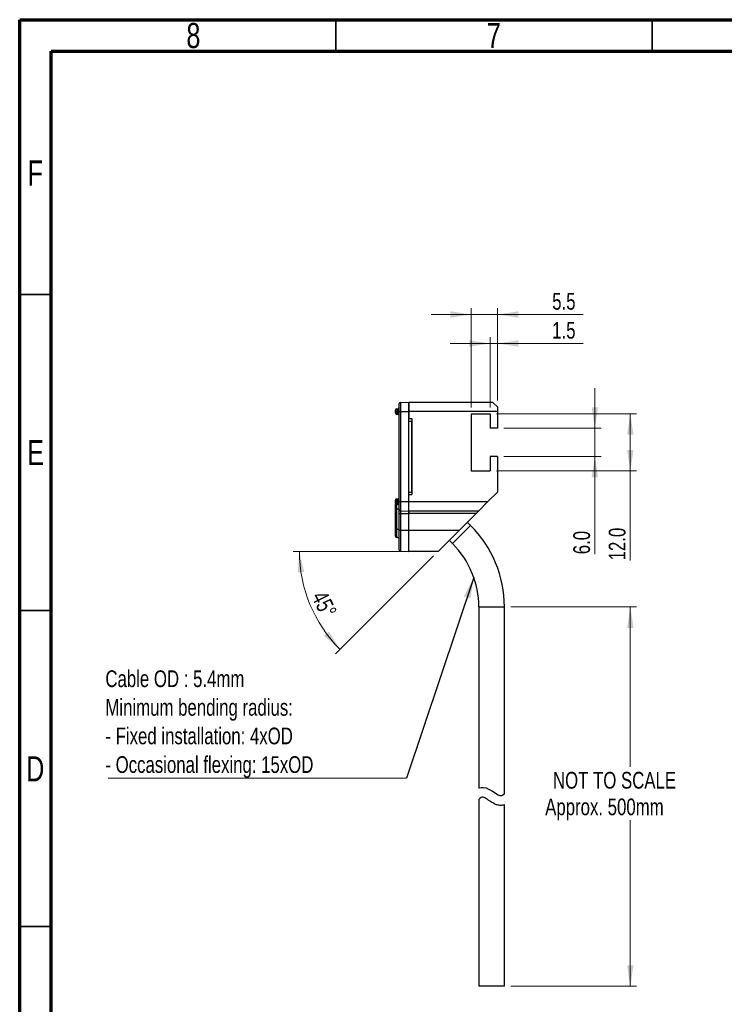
# Model space of a CAD drawing. Header units: millimetres. Extents: x 15 to 415, y 5 to 292.
# Tile 2 of 18: x 15 to 126, y 136 to 292. Entities that reach past the tile are written whole.
import ezdxf

# ---------------------------------------------------------------- set-up
doc = ezdxf.new("R2010")
doc.units = ezdxf.units.MM
doc.styles.add('SLDTEXTSTYLE0', font='TXT', dxfattribs={"width": 0.75})
doc.dimstyles.new('SLDDIMSTYLE0', dxfattribs={"dimtxt": 2.645833, "dimasz": 3.302, "dimexe": 0, "dimexo": 0.0625, "dimgap": 0.661458, "dimtad": 1, "dimdec": 1, "dimlfac": 1.333333, "dimrnd": 1e-09, "dimzin": 4, "dimdsep": 46, "dimtxsty": 'SLDTEXTSTYLE0', "dimsah": 1, "dimcen": 0.09, "dimadec": 0, "dimazin": 1, "dimtfac": 1, "dimtdec": 1, "dimtofl": 0, "dimtmove": 0, "dimatfit": 3, "dimfxl": 1, "dimfrac": 2, "dimtolj": 1, "dimtzin": 12, "dimarcsym": 0})
doc.dimstyles.new('SLDDIMSTYLE2', dxfattribs={"dimtxt": 2.645833, "dimasz": 3.302, "dimexe": 0, "dimexo": 0.0625, "dimgap": 0.661458, "dimtad": 1, "dimdec": 1, "dimlfac": 1.333333, "dimrnd": 1e-09, "dimzin": 12, "dimdsep": 46, "dimtxsty": 'SLDTEXTSTYLE0', "dimsah": 1, "dimcen": 0.09, "dimadec": 0, "dimazin": 3, "dimtfac": 1, "dimtdec": 1, "dimtmove": 0, "dimatfit": 0, "dimfxl": 1, "dimfrac": 2, "dimtolj": 1, "dimtzin": 12, "dimarcsym": 0})
doc.dimstyles.new('SLDDIMSTYLE5', dxfattribs={"dimtxt": 2.645833, "dimasz": 3.302, "dimexe": 0, "dimexo": 0.0625, "dimgap": 0.661458, "dimtad": 1, "dimdec": 1, "dimlfac": 1.333333, "dimrnd": 1e-09, "dimzin": 4, "dimdsep": 46, "dimtxsty": 'SLDTEXTSTYLE0', "dimsah": 1, "dimcen": 0.09, "dimadec": 0, "dimazin": 1, "dimtfac": 1, "dimtdec": 1, "dimtmove": 0, "dimatfit": 0, "dimfxl": 1, "dimfrac": 2, "dimtolj": 1, "dimtzin": 12, "dimarcsym": 0})
doc.dimstyles.new('SLDDIMSTYLE6', dxfattribs={"dimtxt": 2.645833, "dimasz": 3.302, "dimexe": 0, "dimexo": 0.0625, "dimgap": 0.661458, "dimtad": 1, "dimdec": 4, "dimlfac": 1.333333, "dimzin": 12, "dimdsep": 46, "dimtxsty": 'SLDTEXTSTYLE0', "dimsah": 1, "dimcen": 0.09, "dimazin": 3, "dimtfac": 1, "dimtofl": 0, "dimtmove": 0, "dimatfit": 3, "dimfxl": 1, "dimfrac": 2, "dimtolj": 1, "dimtzin": 12, "dimarcsym": 0})
doc.dimstyles.new('SLDDIMSTYLE7', dxfattribs={"dimtxt": 2.645833, "dimasz": 3.302, "dimexe": 0, "dimexo": 0.0625, "dimgap": 0.661458, "dimtad": 0, "dimtih": 1, "dimtoh": 1, "dimdec": 1, "dimlfac": 1.333333, "dimrnd": 1e-09, "dimzin": 12, "dimdsep": 46, "dimtxsty": 'SLDTEXTSTYLE0', "dimsah": 1, "dimcen": 0.09, "dimadec": 0, "dimazin": 3, "dimtfac": 1, "dimtdec": 1, "dimtofl": 0, "dimtmove": 0, "dimatfit": 3, "dimfxl": 1, "dimfrac": 2, "dimtolj": 1, "dimtzin": 12, "dimarcsym": 0})
doc.dimstyles.new('SLDDIMSTYLE8', dxfattribs={"dimtxt": 0.18, "dimasz": 3.302, "dimexe": 0, "dimexo": 0.0625, "dimgap": 0, "dimtad": 0, "dimtih": 1, "dimtoh": 1, "dimdec": 0, "dimrnd": 1e-09, "dimzin": 0, "dimdsep": 46, "dimtxsty": 'Standard', "dimsah": 1, "dimcen": 0.09, "dimadec": 0, "dimazin": 0, "dimtfac": 3.302, "dimtdec": 0, "dimtofl": 0, "dimtmove": 0, "dimatfit": 3, "dimfxl": 1, "dimfrac": 2, "dimtolj": 1, "dimtzin": 0, "dimarcsym": 0})

# ---------------------------------------------------------------- blocks, each defined once
blk = doc.blocks.new('_D_13')
at = {"color": 7, "linetype": 'Continuous', "lineweight": 0}
for p, q in [((105.93, 227.37), (105.93, 233.72)), ((91.52, 227.37), (106.93, 227.37)), ((105.93, 227.37), (105.93, 222.87)), ((91.52, 222.87), (106.93, 222.87)), ((105.93, 222.87), (105.93, 207.42))]:
    blk.add_line(p, q, dxfattribs=at)
at = {"color": 7, "linetype": 'Continuous', "lineweight": 18}
for points in [[(105.93, 227.37), (106.44, 230.68), (105.42, 230.68)], [(105.93, 222.87), (105.42, 219.57), (106.44, 219.57)]]:
    blk.add_solid(points, dxfattribs=at)
at = {"color": 7, "linetype": 'Continuous', "lineweight": 18, "insert": (102.52, 207.42), "char_height": 2.646, "attachment_point": 1, "rotation": 90, "style": 'SLDTEXTSTYLE0'}
blk.add_mtext('6.0', dxfattribs=at)
blk = doc.blocks.new('_D_14')
at = {"color": 7, "linetype": 'Continuous', "lineweight": 0}
for p, q in [((90.4, 229.62), (112.54, 229.62)), ((111.54, 229.62), (111.54, 220.62)), ((90.4, 220.62), (112.54, 220.62)), ((111.54, 220.62), (111.54, 206.45))]:
    blk.add_line(p, q, dxfattribs=at)
at = {"color": 7, "linetype": 'Continuous', "lineweight": 18}
for points in [[(111.54, 229.62), (111.03, 226.32), (112.05, 226.32)], [(111.54, 220.62), (112.05, 223.93), (111.03, 223.93)]]:
    blk.add_solid(points, dxfattribs=at)
at = {"color": 7, "linetype": 'Continuous', "lineweight": 18, "insert": (108.13, 206.45), "char_height": 2.646, "attachment_point": 1, "rotation": 90, "style": 'SLDTEXTSTYLE0'}
blk.add_mtext('12.0', dxfattribs=at)
blk = doc.blocks.new('_D_15')
at = {"color": 7, "linetype": 'Continuous', "lineweight": 0}
for p, q in [((89.4, 230.62), (89.4, 241.77)), ((90.52, 231.75), (90.52, 241.77)), ((89.4, 240.77), (83.05, 240.77)), ((90.52, 240.77), (89.4, 240.77)), ((90.52, 240.77), (104.08, 240.77))]:
    blk.add_line(p, q, dxfattribs=at)
at = {"color": 7, "linetype": 'Continuous', "lineweight": 18}
for points in [[(89.4, 240.77), (86.1, 241.27), (86.1, 240.26)], [(90.52, 240.77), (93.82, 240.26), (93.82, 241.27)]]:
    blk.add_solid(points, dxfattribs=at)
at = {"color": 7, "linetype": 'Continuous', "lineweight": 18, "insert": (99.19, 244.18), "char_height": 2.646, "attachment_point": 1, "style": 'SLDTEXTSTYLE0'}
blk.add_mtext('1.5', dxfattribs=at)
blk = doc.blocks.new('_D_16')
at = {"color": 7, "linetype": 'Continuous', "lineweight": 0}
for p, q in [((86.4, 230.62), (86.4, 246.35)), ((90.52, 231.75), (90.52, 246.35)), ((86.4, 245.35), (80.05, 245.35)), ((90.52, 245.35), (86.4, 245.35)), ((90.52, 245.35), (104.08, 245.35))]:
    blk.add_line(p, q, dxfattribs=at)
at = {"color": 7, "linetype": 'Continuous', "lineweight": 18}
for points in [[(86.4, 245.35), (83.1, 245.86), (83.1, 244.84)], [(90.52, 245.35), (93.82, 244.84), (93.82, 245.86)]]:
    blk.add_solid(points, dxfattribs=at)
at = {"color": 7, "linetype": 'Continuous', "lineweight": 18, "insert": (99.19, 248.76), "char_height": 2.646, "attachment_point": 1, "style": 'SLDTEXTSTYLE0'}
blk.add_mtext('5.5', dxfattribs=at)
blk = doc.blocks.new('_D_17')
at = {"color": 7, "linetype": 'Continuous', "lineweight": 0}
for p, q in [((75.5, 207.87), (58.22, 207.87)), ((80.44, 207.17), (64.93, 191.66))]:
    blk.add_line(p, q, dxfattribs=at)
at = {"color": 7, "linetype": 'Continuous', "lineweight": 18}
blk.add_arc((81.15, 207.87), 21.93, 180, 225, dxfattribs=at)
for points in [[(59.22, 207.87), (58.96, 204.54), (59.97, 204.62)], [(65.64, 192.37), (63.87, 195.2), (63.1, 194.54)]]:
    blk.add_solid(points, dxfattribs=at)
at = {"color": 7, "linetype": 'Continuous', "lineweight": 18, "insert": (63.42, 201.9), "char_height": 2.646, "attachment_point": 1, "rotation": 296.7782, "style": 'SLDTEXTSTYLE0'}
blk.add_mtext('45°', dxfattribs=at)
blk = doc.blocks.new('_D_18')
at = {"color": 7, "linetype": 'Continuous', "lineweight": 0}
for p, q in [((92.64, 199.08), (112.54, 199.08)), ((111.54, 199.08), (111.54, 173.77)), ((111.54, 139.08), (111.54, 165.36)), ((92.64, 139.08), (112.54, 139.08))]:
    blk.add_line(p, q, dxfattribs=at)
at = {"color": 7, "linetype": 'Continuous', "lineweight": 18}
for points in [[(111.54, 199.08), (111.03, 195.77), (112.05, 195.77)], [(111.54, 139.08), (112.05, 142.38), (111.03, 142.38)]]:
    blk.add_solid(points, dxfattribs=at)
at = {"color": 7, "linetype": 'Continuous', "lineweight": 18, "char_height": 2.6458, "attachment_point": 1, "style": 'SLDTEXTSTYLE0'}
for s, insert in [('NOT TO SCALE', (99.31, 172.98)), ('Approx. 500mm', (98.08, 168.77))]:
    blk.add_mtext(s, dxfattribs=dict(at, insert=insert))
blk = doc.blocks.new('SW_NOTE_0_5')
at = {"color": 0, "linetype": 'Continuous', "lineweight": 0}
blk.add_line((-47.15, 0), (0, 0), dxfattribs=at)
at = {"color": 0, "linetype": 'Continuous', "lineweight": 0, "char_height": 2.6458, "attachment_point": 1, "style": 'SLDTEXTSTYLE0'}
for s, insert in [('Cable OD : 5.4mm', (-47.6, 17.04)), ('Minimum bending radius:', (-47.6, 12.51)), ('- Fixed installation: 4xOD', (-47.6, 7.99)), ('- Occasional flexing: 15xOD', (-47.6, 3.46))]:
    blk.add_mtext(s, dxfattribs=dict(at, insert=insert))

msp = doc.modelspace()

# ---------------------------------------------------------------- linework, layer by layer
at = {"color": 7, "linetype": 'Continuous', "lineweight": 70}
for p, q in [((15, 5), (15, 292)), ((15, 292), (415, 292)), ((20, 10), (20, 287)), ((20, 287), (410, 287))]:
    msp.add_line(p, q, dxfattribs=at)
at = {"color": 7, "linetype": 'Continuous', "lineweight": 35}
for p, q in [((65, 287), (65, 292)), ((115, 287), (115, 292)), ((20, 248.5), (15, 248.5)), ((20, 198.5), (15, 198.5)), ((15, 148.5), (20, 148.5)), ((20, 148.5), (15, 148.5))]:
    msp.add_line(p, q, dxfattribs=at)
at = {"color": 7, "linetype": 'Continuous', "lineweight": 25}
for p, q in [((74.997672, 229.998536), (74.997672, 231.265088)), ((75.178629, 231.452474), (76.497672, 231.498536)), ((75.178629, 231.452474), (75.178629, 229.998536)), ((76.497672, 231.498536), (76.497672, 229.998536)), ((76.497672, 231.498536), (89.772672, 231.498536)), ((76.497672, 229.998536), (76.497672, 231.498536)), ((89.772672, 231.498536), (90.522672, 230.748536)), ((90.522672, 230.748536), (90.522672, 229.998536)), ((74.397672, 230.073536), (74.397672, 230.223536)), ((74.397672, 230.073536), (74.622672, 230.073536)), ((74.397672, 229.923536), (74.397672, 230.073536)), ((74.397672, 229.773536), (74.397672, 229.923536)), ((74.397672, 229.923536), (74.622672, 229.923536)), ((74.622672, 230.448536), (74.622672, 230.073536)), ((74.622672, 230.448536), (74.772672, 230.448536)), ((74.622672, 230.073536), (74.622672, 229.923536)), ((74.772672, 230.073536), (74.622672, 230.073536)), ((74.622672, 229.923536), (74.622672, 229.548536)), ((74.622672, 229.923536), (74.772672, 229.923536)), ((74.772672, 229.548536), (74.622672, 229.548536)), ((74.772672, 230.073536), (74.772672, 230.448536)), ((74.772672, 229.923536), (74.772672, 230.073536)), ((74.772672, 230.073536), (74.997672, 230.073536)), ((74.772672, 229.548536), (74.772672, 229.923536)), ((74.772672, 229.923536), (74.997672, 229.923536)), ((74.997672, 229.998536), (75.178629, 229.998536)), ((74.997672, 215.748536), (74.997672, 229.998536)), ((75.178629, 229.998536), (75.178629, 215.748536)), ((75.178629, 229.998536), (76.497672, 229.998536)), ((76.497672, 229.998536), (76.497672, 228.873536)), ((90.522672, 229.998536), (76.497672, 229.998536)), ((76.497672, 215.748536), (76.497672, 229.998536)), ((86.397672, 229.623536), (89.397672, 229.623536)), ((86.397672, 229.623536), (86.397672, 220.623536)), ((89.397672, 229.623536), (89.397672, 227.373536)), ((90.522672, 229.998536), (90.522672, 227.373536)), ((76.497672, 228.873536), (77.022672, 228.873536)), ((76.535172, 228.498536), (76.535172, 228.873536)), ((76.535172, 228.498536), (77.022672, 228.498536)), ((76.535172, 217.248536), (76.535172, 228.498536)), ((77.022672, 228.873536), (77.022672, 216.873536)), ((77.022672, 217.248536), (77.022672, 228.498536)), ((90.522672, 227.373536), (89.397672, 227.373536)), ((89.397672, 222.873536), (89.397672, 220.623536)), ((90.522672, 222.873536), (89.397672, 222.873536)), ((90.522672, 222.873536), (90.522672, 217.248536)), ((86.397672, 220.623536), (89.397672, 220.623536)), ((76.497672, 216.873536), (77.022672, 216.873536)), ((76.497672, 215.748536), (76.497672, 216.873536)), ((76.535172, 217.248536), (77.022672, 217.248536)), ((76.535172, 216.873536), (76.535172, 217.248536)), ((89.022672, 215.748536), (90.522672, 217.248536)), ((74.397672, 215.823536), (74.397672, 215.973536)), ((74.397672, 215.673536), (74.397672, 215.823536)), ((74.622672, 215.823536), (74.397672, 215.823536)), ((74.622672, 215.673536), (74.397672, 215.673536)), ((74.397672, 215.523536), (74.397672, 215.673536)), ((74.435172, 214.582167), (74.435172, 215.399162)), ((74.622672, 216.198536), (74.622672, 215.823536)), ((74.622672, 216.198536), (74.772672, 216.198536)), ((74.622672, 215.823536), (74.622672, 215.673536)), ((74.772672, 215.823536), (74.622672, 215.823536)), ((74.622672, 215.673536), (74.622672, 215.298536)), ((74.622672, 215.673536), (74.772672, 215.673536)), ((74.772672, 215.298536), (74.622672, 215.298536)), ((74.622672, 214.582167), (74.622672, 215.298536)), ((74.772672, 215.823536), (74.772672, 216.198536)), ((74.772672, 215.673536), (74.772672, 215.823536)), ((74.772672, 215.823536), (74.997672, 215.823536)), ((74.997672, 215.673536), (74.772672, 215.673536)), ((74.772672, 215.298536), (74.772672, 215.673536)), ((74.997672, 214.481984), (74.997672, 215.748536)), ((74.997672, 215.748536), (75.178629, 215.748536)), ((75.178629, 215.748536), (75.178629, 214.294598)), ((75.178629, 215.748536), (76.497672, 215.748536)), ((76.497672, 215.748536), (89.022672, 215.748536)), ((76.497672, 214.248536), (76.497672, 215.748536)), ((76.497672, 214.248536), (76.497672, 215.748536)), ((89.022672, 215.748536), (87.522672, 214.248536)), ((74.435172, 214.582167), (74.622672, 214.582167)), ((74.435172, 211.394667), (74.435172, 214.582167)), ((74.622672, 211.394667), (74.622672, 214.582167)), ((74.622672, 214.582167), (74.997672, 214.582167)), ((74.997672, 213.873536), (74.997672, 214.481984)), ((74.997672, 213.873536), (75.178629, 213.873536)), ((74.997672, 211.248536), (74.997672, 213.873536)), ((75.178629, 214.294598), (76.497672, 214.248536)), ((75.178629, 214.294598), (75.178629, 213.873536)), ((75.178629, 213.873536), (76.497672, 213.873536)), ((75.178629, 213.873536), (75.178629, 211.248536)), ((87.522672, 214.248536), (76.497672, 214.248536)), ((76.497672, 213.873536), (76.497672, 214.248536)), ((76.497672, 214.248536), (76.497672, 213.873536)), ((87.147672, 213.873536), (76.497672, 213.873536)), ((76.497672, 211.248536), (76.497672, 213.873536)), ((76.497672, 211.248536), (76.497672, 213.873536)), ((84.522672, 211.248536), (87.147672, 213.873536)), ((87.522672, 214.248536), (87.147672, 213.873536)), ((83.433395, 209.098598), (86.297178, 211.962381)), ((86.297178, 211.962381), (85.766847, 212.492711)), ((74.435172, 210.269667), (74.435172, 211.394667)), ((74.435172, 211.394667), (74.622672, 211.394667)), ((74.622672, 211.394667), (74.997672, 211.394667)), ((74.622672, 210.082167), (74.622672, 211.394667)), ((74.997672, 211.248536), (75.178629, 211.248536)), ((74.997672, 208.106984), (74.997672, 211.248536)), ((75.178629, 211.248536), (75.178629, 207.919598)), ((75.178629, 211.248536), (76.497672, 211.248536)), ((76.497672, 211.248536), (84.522672, 211.248536)), ((76.497672, 207.873536), (76.497672, 211.248536)), ((76.497672, 207.873536), (76.497672, 211.248536)), ((84.522672, 211.248536), (81.147672, 207.873536)), ((82.903065, 209.628929), (83.433395, 209.098598)), ((75.178629, 207.919598), (76.497672, 207.873536)), ((81.147672, 207.873536), (76.497672, 207.873536)), ((87.585156, 199.07536), (87.585156, 170.386561)), ((87.585156, 199.07536), (91.635156, 199.07536)), ((91.635156, 169.522775), (91.635156, 199.07536)), ((87.585156, 168.621345), (87.585156, 139.07536)), ((91.635156, 139.07536), (91.635156, 167.760152)), ((91.635156, 139.07536), (87.585156, 139.07536))]:
    msp.add_line(p, q, dxfattribs=at)
at = {"color": 7, "linetype": 'Continuous', "lineweight": 25, "flags": 128}
msp.add_lwpolyline([(91.628988, 169.522775), (91.589687, 169.480881), (91.370096, 169.288727), (91.159032, 169.184734), (90.950704, 169.186343), (90.628984, 169.313875), (90.080066, 169.662479), (89.700776, 169.919015), (89.294422, 170.162524), (88.791694, 170.379788), (88.31321, 170.468515), (87.950322, 170.460192), (87.676107, 170.411485), (87.585156, 170.386561), (87.585156, 170.386561)], dxfattribs=at)
at = {"color": 7, "linetype": 'Continuous', "lineweight": 25}
for centre, radius, start, end in [((74.772672, 230.673536), 0.225, 270, 0), ((75.185172, 231.265088), 0.1875, 92, 180), ((74.622672, 230.223536), 0.225, 90, 180), ((74.622672, 229.773536), 0.225, 180, 270), ((74.772672, 229.323536), 0.225, 0, 90), ((74.622672, 215.973536), 0.225, 90, 180), ((74.622672, 215.523536), 0.225, 180, 270), ((74.772672, 216.423536), 0.225, 270, 0), ((74.772672, 215.073536), 0.225, 0, 90), ((75.185172, 214.481984), 0.1875, 180, 268), ((73.410156, 199.07536), 18.225, 0, 45), ((74.622672, 210.269667), 0.1875, 180, 270), ((74.622672, 209.707167), 0.375, 0, 90), ((73.410156, 199.07536), 14.175, 0, 45), ((75.185172, 208.106984), 0.1875, 180, 268)]:
    msp.add_arc(centre, radius, start, end, dxfattribs=at)
msp.add_open_spline([(91.620815, 167.760152), (91.625417, 167.761433), (91.660592, 167.771224), (91.512973, 167.72611), (91.238529, 167.678454), (90.916012, 167.676172), (90.571315, 167.717303), (90.179389, 167.849961), (89.794205, 168.057361), (89.45232, 168.271867), (89.092213, 168.522166), (88.737439, 168.763158), (88.424645, 168.924856), (88.163873, 168.999911), (87.885672, 168.915254), (87.677856, 168.721163), (87.590471, 168.627221), (87.586069, 168.622354), (87.585156, 168.621345)], degree=3, knots=[0, 0, 0, 0, 0.0148055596, 0.113171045, 0.2126745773, 0.2624637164, 0.3141594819, 0.401052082, 0.4554177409, 0.5112888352, 0.5809655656, 0.6526382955, 0.710299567, 0.7581590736, 0.8063296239, 0.9037680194, 0.9800443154, 1, 1, 1, 1], dxfattribs=at)

# ---------------------------------------------------------------- block references
at = {"color": 7, "linetype": 'Continuous', "lineweight": 0}
msp.add_blockref('SW_NOTE_0_5', (76.146671, 172.00421), dxfattribs=at)

# ---------------------------------------------------------------- texts
at = {"color": 7, "linetype": 'Continuous', "lineweight": 0, "char_height": 3.96875, "attachment_point": 2, "style": 'SLDTEXTSTYLE0'}
for s, insert in [('8', (42.460037, 291.481927)), ('7', (89.960037, 291.481927)), ('F', (17.45774, 269.731927)), ('E', (17.507809, 225.481927)), ('D', (17.452687, 175.454469))]:
    msp.add_mtext(s, dxfattribs=dict(at, insert=insert))

# ---------------------------------------------------------------- dimensions: what is measured, and where the dimension line sits
at = {"color": 7, "linetype": 'Continuous', "lineweight": 18}
for base, p2, picture, middle in [((86.397672, 245.347582), (86.397672, 229.623536), '_D_16', (101.635156, 245.347582)), ((89.397672, 240.7655), (89.397672, 229.623536), '_D_15', (101.635156, 240.7655))]:
    dim = msp.add_linear_dim(base=base, p1=(90.522672, 230.748536), p2=p2, dimstyle='SLDDIMSTYLE2', dxfattribs=at)
    dim.commit()
    dim.dimension.update_dxf_attribs({"geometry": picture, "text_midpoint": middle, "dimtype": 160})
for base, p1, p2, dimstyle, picture, middle in [((105.932651, 222.873536), (90.522672, 227.373536), (90.522672, 222.873536), 'SLDDIMSTYLE5', '_D_13', (105.932651, 209.865039)), ((111.538683, 220.623536), (89.397672, 229.623536), (89.397672, 220.623536), 'SLDDIMSTYLE0', '_D_14', (111.538683, 209.865039))]:
    dim = msp.add_linear_dim(base=base, p1=p1, p2=p2, angle=90, dimstyle=dimstyle, dxfattribs=at)
    dim.commit()
    dim.dimension.update_dxf_attribs({"geometry": picture, "text_midpoint": middle, "dimtype": 160})
dim = msp.add_angular_dim_2l(base=(60.886731, 199.481179), line1=((76.497672, 207.873536), (81.147672, 207.873536)), line2=((90.522672, 217.248536), (81.147672, 207.873536)), dimstyle='SLDDIMSTYLE6', dxfattribs=at)
dim.commit()
dim.dimension.update_dxf_attribs({"geometry": '_D_17', "text_midpoint": (61.569242, 197.993126), "dimtype": 162})
dim = msp.add_linear_dim(base=(111.538683, 199.07536), p1=(91.635156, 139.07536), p2=(91.635156, 199.07536), angle=90, text='NOT TO SCALE\\PApprox. 500mm', dimstyle='SLDDIMSTYLE7', dxfattribs=at)
dim.commit()
dim.dimension.update_dxf_attribs({"geometry": '_D_18', "text_midpoint": (111.538683, 169.566897), "dimtype": 160})

# ---------------------------------------------------------------- leaders
at = {"color": 7, "linetype": 'Continuous', "lineweight": 0}
msp.add_leader([(86.797251, 203.735438), (76.146671, 172.00421)], dimstyle='SLDDIMSTYLE8', dxfattribs=at)

doc.saveas('drawing.dxf')
